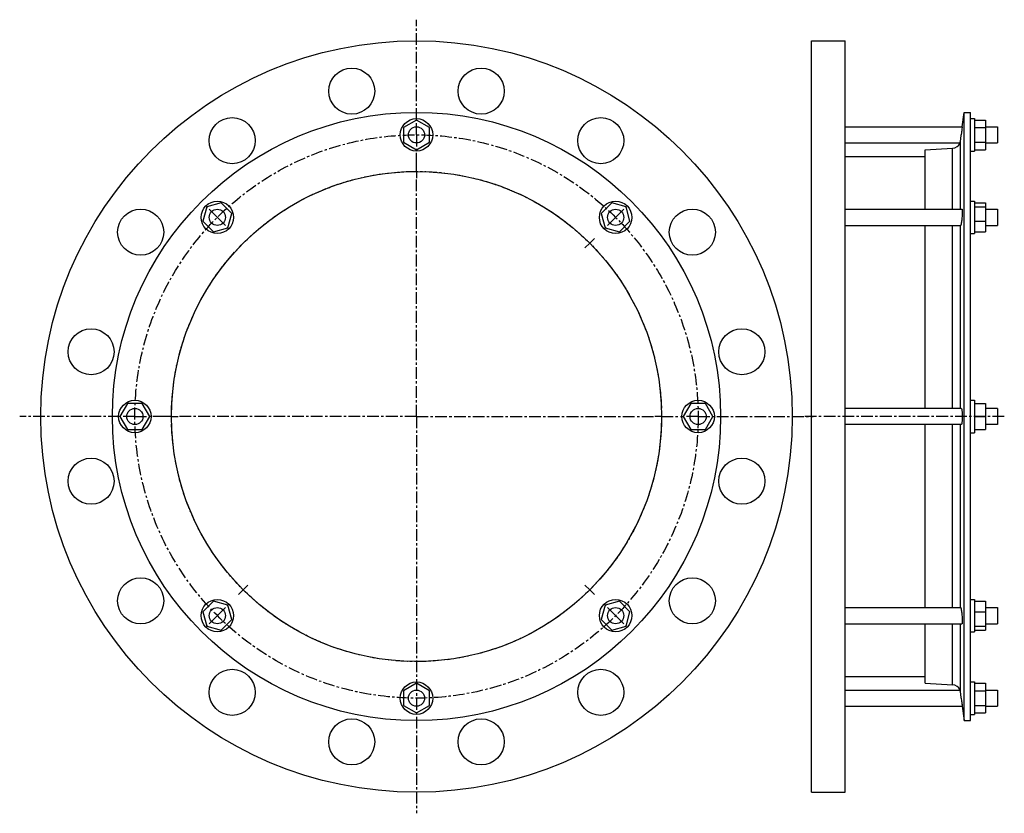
# Model space of a CAD drawing. Header units: millimetres. Extents: x -329 to 398, y -162 to 424.
import ezdxf

# ---------------------------------------------------------------- set-up
doc = ezdxf.new("R2010")
doc.units = ezdxf.units.MM
doc.header["$LTSCALE"] = 23.1
doc.linetypes.add('CENTER', pattern=[0.6, 0.375, -0.075, 0.075, -0.075])
doc.layers.get('0').update_dxf_attribs({"linetype": 'CONTINUOUS'})
doc.layers.add('AXES', color=7, linetype='CONTINUOUS')
doc.layers.add('ROUNDS', color=7, linetype='CONTINUOUS')

msp = doc.modelspace()

# ---------------------------------------------------------------- linework, layer by layer
at = {"color": 7, "linetype": 'Continuous'}
for p, q in [((255.66, -146.18), (255.66, 408.82)), ((255.66, 408.82), (280.66, 408.82)), ((280.66, -146.18), (280.66, 408.82)), ((-36.01, 350.29), (-45.51, 344.81)), ((-26.51, 344.81), (-36.01, 350.29)), ((368.35, -93.28), (368.35, 355.92)), ((368.35, 355.92), (373.11, 355.92)), ((373.11, -93.28), (373.11, 355.92)), ((373.11, 351.32), (376.11, 351.32)), ((376.11, 351.32), (376.11, 327.32)), ((376.11, 350.29), (384.11, 350.29)), ((384.11, 350.29), (384.11, 328.36)), ((-45.51, 344.81), (-45.51, 333.84)), ((-26.51, 333.84), (-26.51, 344.81)), ((376.11, 344.81), (384.11, 344.81)), ((-45.51, 333.84), (-36.01, 328.36)), ((-36.01, 328.36), (-26.51, 333.84)), ((339.77, 284.4), (339.77, 328.2)), ((373.11, 327.32), (376.11, 327.32)), ((376.11, 333.84), (384.11, 333.84)), ((376.11, 328.36), (384.11, 328.36)), ((280.66, 323.42), (339.77, 323.42)), ((-190.85, 286.16), (-193.69, 275.56)), ((-180.25, 289), (-190.85, 286.16)), ((-172.5, 281.24), (-180.25, 289)), ((108.23, 289), (100.47, 281.24)), ((118.82, 286.16), (108.23, 289)), ((121.66, 275.56), (118.82, 286.16)), ((373.11, 290.4), (376.11, 290.4)), ((376.11, 290.4), (376.11, 266.4)), ((376.11, 289), (384.11, 289)), ((376.11, 286.16), (384.11, 286.16)), ((384.11, 289), (384.11, 267.81)), ((-175.34, 270.65), (-172.5, 281.24)), ((100.47, 281.24), (103.31, 270.65)), ((-193.69, 275.56), (-185.93, 267.81)), ((-185.93, 267.81), (-175.34, 270.65)), ((103.31, 270.65), (113.9, 267.81)), ((113.9, 267.81), (121.66, 275.56)), ((339.77, 137.32), (339.77, 272.4)), ((376.11, 275.56), (384.11, 275.56)), ((373.11, 266.4), (376.11, 266.4)), ((376.11, 267.81), (384.11, 267.81)), ((-249.5, 140.82), (-254.98, 131.32)), ((-238.53, 140.82), (-249.5, 140.82)), ((-233.04, 131.32), (-238.53, 140.82)), ((166.5, 140.82), (161.02, 131.32)), ((177.47, 140.82), (166.5, 140.82)), ((182.96, 131.32), (177.47, 140.82)), ((373.11, 143.32), (376.11, 143.32)), ((376.11, 143.32), (376.11, 119.32)), ((376.11, 140.82), (384.11, 140.82)), ((384.11, 140.82), (384.11, 121.82)), ((-254.98, 131.32), (-249.5, 121.82)), ((-238.53, 121.82), (-233.04, 131.32)), ((161.02, 131.32), (166.5, 121.82)), ((177.47, 121.82), (182.96, 131.32)), ((376.11, 131.32), (384.11, 131.32)), ((393.11, 137.32), (384.11, 137.32)), ((339.77, -9.75), (339.77, 125.32)), ((393.11, 125.32), (384.11, 125.32)), ((-249.5, 121.82), (-238.53, 121.82)), ((166.5, 121.82), (177.47, 121.82)), ((373.11, 119.32), (376.11, 119.32)), ((376.11, 121.82), (384.11, 121.82)), ((-185.93, -5.16), (-193.69, -12.91)), ((-175.34, -8), (-185.93, -5.16)), ((113.9, -5.16), (103.31, -8)), ((121.66, -12.91), (113.9, -5.16)), ((373.11, -3.75), (376.11, -3.75)), ((376.11, -3.75), (376.11, -27.75)), ((376.11, -5.16), (384.11, -5.16)), ((384.11, -5.16), (384.11, -26.35)), ((-193.69, -12.91), (-190.85, -23.51)), ((-172.5, -18.59), (-175.34, -8)), ((103.31, -8), (100.47, -18.59)), ((118.82, -23.51), (121.66, -12.91)), ((376.11, -12.91), (384.11, -12.91)), ((-180.25, -26.35), (-172.5, -18.59)), ((100.47, -18.59), (108.23, -26.35)), ((339.77, -65.56), (339.77, -21.75)), ((-190.85, -23.51), (-180.25, -26.35)), ((108.23, -26.35), (118.82, -23.51)), ((373.11, -27.75), (376.11, -27.75)), ((376.11, -23.51), (384.11, -23.51)), ((376.11, -26.35), (384.11, -26.35)), ((280.66, -60.78), (339.77, -60.78)), ((373.11, -64.68), (376.11, -64.68)), ((376.11, -64.68), (376.11, -88.68)), ((-36.01, -65.71), (-45.51, -71.19)), ((-45.51, -71.19), (-45.51, -82.16)), ((-26.51, -71.19), (-36.01, -65.71)), ((-26.51, -82.16), (-26.51, -71.19)), ((376.11, -65.71), (384.11, -65.71)), ((376.11, -71.19), (384.11, -71.19)), ((384.11, -65.71), (384.11, -87.64)), ((-45.51, -82.16), (-36.01, -87.64)), ((-36.01, -87.64), (-26.51, -82.16)), ((376.11, -82.16), (384.11, -82.16)), ((368.35, -93.28), (373.11, -93.28)), ((373.11, -88.68), (376.11, -88.68)), ((376.11, -87.64), (384.11, -87.64)), ((255.66, -146.18), (280.66, -146.18))]:
    msp.add_line(p, q, dxfattribs=at)
for centre, radius in [((-36.01, 131.32), 277.5), ((-36.01, 131.32), 224.6), ((-36.01, 339.32), 12), ((-36.01, 131.32), 181), ((-183.09, 278.4), 12), ((111.06, 278.4), 12), ((-244.01, 131.32), 12), ((171.99, 131.32), 12), ((-183.09, -15.75), 12), ((111.06, -15.75), 12), ((-36.01, -76.68), 12)]:
    msp.add_circle(centre, radius, dxfattribs=at)
at = {"layer": 'AXES', "color": 7, "linetype": 'CENTER'}
for p, q in [((-36.01, 350.32), (-36.01, 424.37)), ((-36.01, 339.32), (-36.01, 350.32)), ((-36.01, 339.32), (-36.01, 328.32)), ((-36.01, 317.32), (-36.01, 328.32)), ((-36.01, 312.32), (-36.01, 317.32)), ((-36.01, 312.32), (-36.01, 307.32)), ((-36.01, 131.32), (-36.01, 307.32)), ((-183.09, 278.4), (-190.87, 286.18)), ((111.06, 278.4), (118.84, 286.18)), ((-183.09, 278.4), (-175.31, 270.62)), ((111.06, 278.4), (103.29, 270.62)), ((91.97, 259.31), (95.51, 262.85)), ((91.97, 259.31), (88.44, 255.78)), ((-255.01, 131.32), (-329.06, 131.32)), ((-244.01, 131.32), (-255.01, 131.32)), ((-244.01, 131.32), (-233.01, 131.32)), ((-222.01, 131.32), (-233.01, 131.32)), ((-217.01, 131.32), (-222.01, 131.32)), ((-217.01, 131.32), (-212.01, 131.32)), ((-36.01, 131.32), (-212.01, 131.32)), ((-36.01, 131.32), (-36.01, -161.72)), ((-36.01, 131.32), (139.99, 131.32)), ((144.99, 131.32), (139.99, 131.32)), ((144.99, 131.32), (160.99, 131.32)), ((171.99, 131.32), (160.99, 131.32)), ((171.99, 131.32), (257.03, 131.32)), ((398.11, 131.32), (250.66, 131.32)), ((-164, 3.34), (-167.54, -0.2)), ((-164, 3.34), (-160.46, 6.87)), ((91.97, 3.34), (88.44, 6.87)), ((91.97, 3.34), (95.51, -0.2)), ((-183.09, -15.75), (-175.31, -7.98)), ((111.06, -15.75), (103.29, -7.98)), ((-183.09, -15.75), (-190.87, -23.53)), ((111.06, -15.75), (118.84, -23.53))]:
    msp.add_line(p, q, dxfattribs=at)
at = {"layer": 'AXES', "color": 7, "linetype": 'Continuous'}
for p, q in [((367.06, 345.32), (368.35, 355.92)), ((280.66, 345.32), (367.06, 345.32)), ((367.06, 345.32), (366.34, 339.32)), ((366.76, 342.74), (366.34, 339.32)), ((384.11, 345.32), (393.11, 345.32)), ((393.11, 345.32), (393.11, 333.32)), ((280.66, 333.32), (365.36, 333.32)), ((384.11, 333.32), (393.11, 333.32)), ((280.66, 284.4), (366.85, 284.4)), ((384.11, 284.4), (393.11, 284.4)), ((393.11, 284.4), (393.11, 272.4)), ((280.66, 272.4), (365.82, 272.4)), ((384.11, 272.4), (393.11, 272.4)), ((366.34, 137.32), (280.66, 137.32)), ((393.11, 137.32), (393.11, 125.32)), ((366.34, 125.32), (280.66, 125.32)), ((280.66, -9.75), (365.82, -9.75)), ((384.11, -9.75), (393.11, -9.75)), ((393.11, -9.75), (393.11, -21.75)), ((280.66, -21.75), (366.85, -21.75)), ((384.11, -21.75), (393.11, -21.75)), ((280.66, -70.68), (365.36, -70.68)), ((384.11, -70.68), (393.11, -70.68)), ((393.11, -70.68), (393.11, -82.68)), ((366.34, -76.68), (367.06, -82.68)), ((280.66, -82.68), (367.06, -82.68)), ((384.11, -82.68), (393.11, -82.68))]:
    msp.add_line(p, q, dxfattribs=at)
at = {"layer": 'AXES', "color": 9, "linetype": 'Continuous'}
for p, q in [((365.81, 284.4), (365.81, 334.99)), ((365.81, 137.32), (365.81, 272.4)), ((365.81, -9.75), (365.81, 125.32)), ((365.81, -72.34), (365.81, -21.75))]:
    msp.add_line(p, q, dxfattribs=at)
at = {"layer": 'AXES', "color": 7, "linetype": 'Continuous'}
msp.add_lwpolyline([(366.68, -79.47), (367.06, -82.63), (368.35, -93.28)], dxfattribs=at)
for centre, radius in [((-83.81, 371.62), 17), ((11.78, 371.62), 17), ((-172.13, 335.03), 17), ((100.1, 335.03), 17), ((-36.01, 339.32), 6), ((-239.72, 267.44), 17), ((-183.09, 278.4), 6), ((111.06, 278.4), 6), ((167.7, 267.44), 17), ((-276.31, 179.12), 17), ((204.28, 179.12), 17), ((-244.01, 131.32), 6), ((171.99, 131.32), 6), ((-276.31, 83.53), 17), ((204.28, 83.53), 17), ((-239.72, -4.79), 17), ((167.7, -4.79), 17), ((-183.09, -15.75), 6), ((111.06, -15.75), 6), ((-172.13, -72.39), 17), ((100.1, -72.39), 17), ((-36.01, -76.68), 6), ((-83.81, -108.97), 17), ((11.78, -108.97), 17)]:
    msp.add_circle(centre, radius, dxfattribs=at)
at = {"layer": 'AXES', "color": 7, "linetype": 'CENTER'}
for radius in [208, 181]:
    msp.add_circle((-36.01, 131.32), radius, dxfattribs=at)
at = {"layer": 'AXES', "color": 7, "linetype": 'Continuous'}
for centre, radius, start, end in [((359.83, 335.73), 6.03, 336.45248, 352.945), ((-1325.38, 545.03), 1704.19, 352.92047, 353.06717), ((359.5, 335.8), 6.36, 273.55948, 337.05622), ((359.5, -73.15), 6.36, 22.94378, 86.44052), ((359.83, -73.08), 6.03, 7.055, 23.54752), ((-1307.38, -280.17), 1686.05, 6.93204, 7.08032)]:
    msp.add_arc(centre, radius, start, end, dxfattribs=at)
for points, knots in [([(366.85, 284.4), (366.89, 284.4), (366.93, 284.34), (366.96, 284.25), (366.98, 284.13), (367, 283.99), (367.02, 283.82), (367.04, 283.61), (367.06, 283.29), (367.07, 282.81), (367.06, 282.17), (367.04, 281.46), (367, 280.38), (366.91, 278.96), (366.76, 277.25), (366.57, 275.65), (366.42, 274.63), (366.34, 274.16)], [0, 0, 0, 0, 0.009152, 0.017499, 0.028715, 0.042838, 0.059843, 0.079668, 0.102221, 0.155053, 0.217242, 0.287449, 0.364146, 0.53019, 0.701028, 0.862122, 1, 1, 1, 1]), ([(366.34, 274.16), (366.3, 273.91), (366.24, 273.56), (366.14, 273.13), (366.07, 272.88), (366.01, 272.68), (365.95, 272.55), (365.91, 272.47), (365.88, 272.43), (365.84, 272.4), (365.82, 272.4)], [0, 0, 0, 0, 0.40757, 0.574337, 0.714416, 0.826709, 0.910665, 0.94215, 0.966976, 1, 1, 1, 1]), ([(366.34, 137.32), (366.4, 137.32), (366.49, 137.21), (366.56, 137.06), (366.63, 136.85), (366.69, 136.61), (366.75, 136.3), (366.81, 135.96), (366.88, 135.41), (366.95, 134.62), (367.04, 133.21), (367.08, 131.32), (367.04, 129.44), (366.95, 128.03), (366.88, 127.24), (366.81, 126.69), (366.75, 126.35), (366.69, 126.04), (366.63, 125.79), (366.56, 125.59), (366.49, 125.43), (366.4, 125.32), (366.34, 125.32)], [0, 0, 0, 0, 0.014858, 0.027749, 0.044743, 0.065846, 0.090947, 0.119864, 0.152358, 0.226904, 0.311882, 0.500001, 0.68812, 0.773097, 0.847643, 0.880137, 0.909053, 0.934154, 0.955257, 0.972251, 0.985143, 1, 1, 1, 1]), ([(365.82, -9.75), (365.84, -9.75), (365.88, -9.78), (365.91, -9.82), (365.95, -9.9), (366.01, -10.03), (366.07, -10.23), (366.14, -10.48), (366.24, -10.91), (366.3, -11.26), (366.34, -11.51)], [0, 0, 0, 0, 0.033024, 0.05785, 0.089335, 0.173291, 0.285584, 0.425663, 0.59243, 1, 1, 1, 1]), ([(366.34, -11.51), (366.42, -11.98), (366.57, -13), (366.76, -14.6), (366.91, -16.31), (367, -17.73), (367.04, -18.81), (367.06, -19.53), (367.07, -20.16), (367.06, -20.64), (367.04, -20.96), (367.02, -21.17), (367, -21.34), (366.98, -21.48), (366.96, -21.6), (366.93, -21.69), (366.89, -21.75), (366.85, -21.75)], [0, 0, 0, 0, 0.137878, 0.298972, 0.469811, 0.635856, 0.712552, 0.782759, 0.844948, 0.897779, 0.920333, 0.940157, 0.957163, 0.971285, 0.982501, 0.990848, 1, 1, 1, 1])]:
    msp.add_open_spline(points, degree=3, knots=knots, dxfattribs=at)
at = {"layer": 'ROUNDS', "color": 7, "linetype": 'Continuous'}
for p, q in [((339.77, 328.2), (359.89, 329.46)), ((339.77, -65.56), (359.89, -66.81))]:
    msp.add_line(p, q, dxfattribs=at)
at = {"layer": 'ROUNDS', "color": 9, "linetype": 'Continuous'}
for p, q in [((359.89, 284.4), (359.89, 329.46)), ((359.89, 137.32), (359.89, 272.4)), ((359.89, -9.75), (359.89, 125.32)), ((359.89, -66.81), (359.89, -21.75))]:
    msp.add_line(p, q, dxfattribs=at)

doc.saveas('drawing.dxf')
